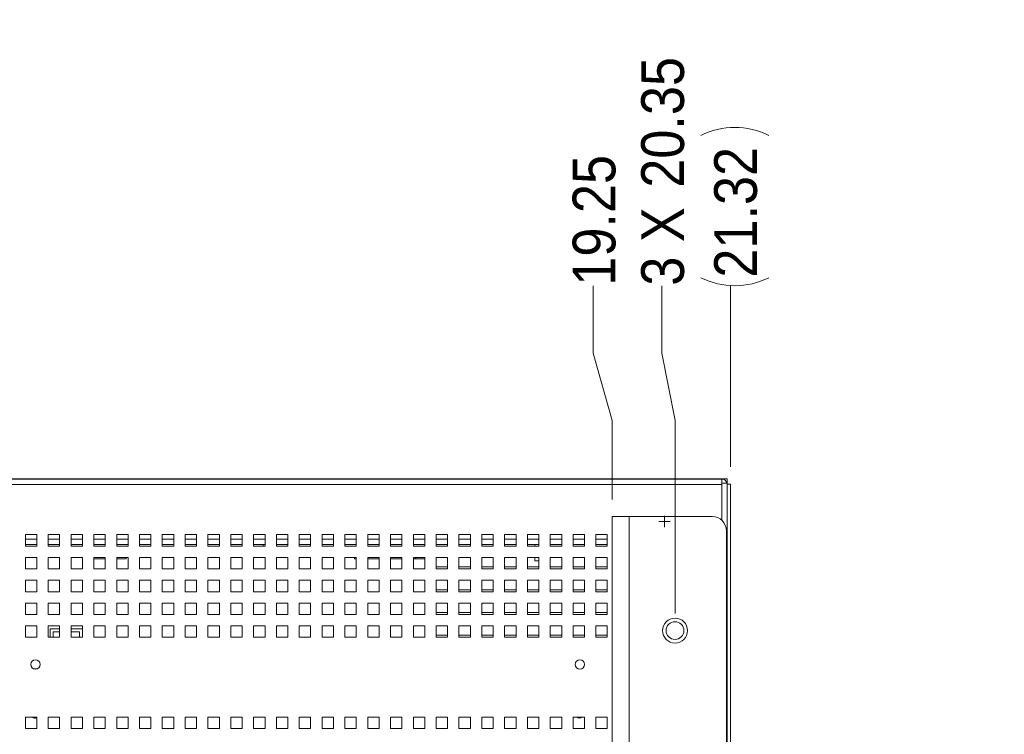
# Paper-space layout '2' of a CAD drawing. Header units: inches. Extents: x 1 to 109, y 1 to 85.
# Tile 16 of 134: x 54 to 68, y 24 to 35. Entities that reach past the tile are written whole.
import ezdxf

# ---------------------------------------------------------------- set-up
doc = ezdxf.new("R2010")
doc.units = ezdxf.units.IN
doc.header["$MEASUREMENT"] = 0
doc.layers.add('FORMAT', color=7, linetype='Continuous')
doc.styles.add('SLDTEXTSTYLE0', font='GOTHIC.TTF', dxfattribs={"width": 0.913})
doc.dimstyles.new('SLDDIMSTYLE1', dxfattribs={"dimtxt": 0.625, "dimasz": 0.65, "dimexe": 0, "dimexo": 0.0625, "dimgap": 0.15625, "dimtad": 0, "dimtih": 1, "dimtoh": 1, "dimlfac": 1.2, "dimrnd": 1e-09, "dimzin": 12, "dimdsep": 46, "dimtxsty": 'SLDTEXTSTYLE0', "dimblk1": 'NONE', "dimblk2": 'NONE', "dimsah": 1, "dimcen": 0.09, "dimadec": 0, "dimazin": 3, "dimtfac": 1, "dimtofl": 0, "dimtmove": 0, "dimatfit": 3, "dimldrblk": 'NONE', "dimfxl": 1, "dimfrac": 2, "dimtolj": 1, "dimtzin": 12, "dimarcsym": 0})
doc.dimstyles.new('SLDDIMSTYLE5', dxfattribs={"dimtxt": 0.625, "dimasz": 0.65, "dimexe": 0, "dimexo": 0.0625, "dimgap": 0.15625, "dimtad": 0, "dimtih": 1, "dimtoh": 1, "dimdec": 1, "dimlfac": 1.2, "dimrnd": 1e-09, "dimzin": 12, "dimdsep": 46, "dimtxsty": 'SLDTEXTSTYLE0', "dimsah": 1, "dimcen": 0, "dimadec": 0, "dimazin": 3, "dimtfac": 1, "dimtdec": 1, "dimtofl": 0, "dimtmove": 0, "dimatfit": 3, "dimfxl": 1, "dimfrac": 2, "dimtolj": 1, "dimtzin": 12, "dimarcsym": 0})

# ---------------------------------------------------------------- blocks, each defined once
blk = doc.blocks.new('_D_43')
at = {"color": 1, "linetype": 'Continuous', "lineweight": 0, "ltscale": 5}
for p, q in [((62.157, 29.888), (62.157, 30.873)), ((62.157, 29.888), (62.435, 28.904)), ((62.435, 28.904), (62.435, 27.752))]:
    blk.add_line(p, q, dxfattribs=at)
at = {"color": 1, "linetype": 'Continuous', "lineweight": 0, "ltscale": 5, "insert": (61.855, 30.873), "char_height": 0.625, "attachment_point": 1, "rotation": 90, "style": 'SLDTEXTSTYLE0'}
blk.add_mtext('19.25', dxfattribs=at)
blk = doc.blocks.new('_NONE')
blk = doc.blocks.new('_D_44')
at = {"color": 1, "linetype": 'Continuous', "lineweight": 0, "ltscale": 5}
for p, q in [((63.159, 29.888), (63.159, 30.873)), ((63.159, 29.888), (63.352, 28.904)), ((63.352, 28.904), (63.352, 26.085))]:
    blk.add_line(p, q, dxfattribs=at)
at = {"color": 1, "linetype": 'Continuous', "lineweight": 0, "ltscale": 5, "char_height": 0.625, "attachment_point": 1, "rotation": 90, "style": 'SLDTEXTSTYLE0'}
for s, insert in [('20.35', (62.857, 32.304)), ('3 X ', (62.857, 30.873))]:
    blk.add_mtext(s, dxfattribs=dict(at, insert=insert))
blk = doc.blocks.new('_D_45')
at = {"color": 1, "linetype": 'Continuous', "lineweight": 0, "ltscale": 5}
blk.add_line((64.162, 28.226), (64.162, 30.873), dxfattribs=at)
for centre, start, end in [((64.225, 32.076), 63.4349, 116.5651), ((64.225, 31.982), 243.4349, 296.5651)]:
    blk.add_arc(centre, 1.109, start, end, dxfattribs=at)
at = {"color": 1, "linetype": 'Continuous', "lineweight": 0, "ltscale": 5, "insert": (63.923, 30.99), "char_height": 0.625, "attachment_point": 1, "rotation": 90, "style": 'SLDTEXTSTYLE0'}
blk.add_mtext('21.32', dxfattribs=at)
blk = doc.blocks.new('SW_CENTERMARKSYMBOL_12')
at = {"color": 0, "linetype": 'Continuous', "lineweight": 0, "ltscale": 5}
for q in [(-0.083, 0), (0, 0.083), (0, -0.083), (0.083, 0)]:
    blk.add_line((0, 0), q, dxfattribs=at)
blk = doc.blocks.new('_D_63')
at = {"layer": 'FORMAT', "color": 1, "ltscale": 5}
for p, q in [((73.864, 18.453), (72.615, 17.204)), ((72.615, 17.204), (71.365, 17.204))]:
    blk.add_line(p, q, dxfattribs=at)
blk.add_solid([(73.864, 18.453), (73.334, 18.064), (73.475, 17.922)], dxfattribs=at)
at = {"layer": 'FORMAT', "color": 1, "ltscale": 5, "char_height": 0.625, "attachment_point": 1, "style": 'SLDTEXTSTYLE0'}
for s, insert in [('19.2', (67.527, 18.002)), ('DOOR SWING', (65.814, 17.01))]:
    blk.add_mtext(s, dxfattribs=dict(at, insert=insert))

psp = doc.layouts.new('2')

# ---------------------------------------------------------------- linework, layer by layer
at = {"color": 7, "linetype": 'Continuous', "lineweight": 15, "ltscale": 5}
for p, q in [((46.524, 28.0493), (64.0328, 28.0493)), ((47.0984, 28.0496), (63.4581, 28.0496)), ((63.4581, 28.0496), (63.4581, 28.0493)), ((63.4581, 28.0496), (63.4831, 28.0496)), ((64.1117, 28.0496), (63.4831, 28.0496)), ((63.4831, 28.0493), (63.4831, 28.0496)), ((63.4831, 28.0493), (63.4831, 28.0496)), ((63.4831, 28.0496), (63.4831, 28.0496)), ((64.0328, 28.0493), (64.0328, 27.9871)), ((64.1117, 28.0496), (64.1117, 27.9998)), ((64.0328, 27.9704), (46.524, 27.9704)), ((64.0328, 27.9871), (64.1117, 27.9871)), ((64.0328, 27.9871), (64.0328, 27.9704)), ((64.1117, 27.9998), (64.1061, 27.9998)), ((64.1117, 27.9871), (64.1117, 27.9998)), ((64.1117, 27.9871), (64.1117, 14.7579)), ((64.1616, 27.9756), (64.1117, 27.9756)), ((64.1616, 14.7704), (64.1616, 27.9756)), ((62.4351, 15.0021), (62.4351, 27.5021)), ((62.4351, 27.5021), (62.6826, 27.5021)), ((62.6826, 27.5021), (62.6826, 15.0021)), ((63.8934, 27.5021), (62.6826, 27.5021)), ((54.0284, 27.2371), (53.8617, 27.2371)), ((53.8617, 27.2371), (53.8617, 27.0704)), ((54.0284, 27.0704), (54.0284, 27.2371)), ((54.3617, 27.2371), (54.1951, 27.2371)), ((54.1951, 27.2371), (54.1951, 27.0704)), ((54.3617, 27.0704), (54.3617, 27.2371)), ((54.6951, 27.2371), (54.5284, 27.2371)), ((54.5284, 27.2371), (54.5284, 27.0704)), ((54.6951, 27.0704), (54.6951, 27.2371)), ((55.0284, 27.2371), (54.8617, 27.2371)), ((54.8617, 27.2371), (54.8617, 27.0704)), ((55.0284, 27.0704), (55.0284, 27.2371)), ((55.3617, 27.2371), (55.1951, 27.2371)), ((55.1951, 27.2371), (55.1951, 27.0704)), ((55.3617, 27.0704), (55.3617, 27.2371)), ((55.6951, 27.2371), (55.5284, 27.2371)), ((55.5284, 27.2371), (55.5284, 27.0704)), ((55.6951, 27.0704), (55.6951, 27.2371)), ((56.0284, 27.2371), (55.8617, 27.2371)), ((55.8617, 27.2371), (55.8617, 27.0704)), ((56.0284, 27.0704), (56.0284, 27.2371)), ((56.3617, 27.2371), (56.1951, 27.2371)), ((56.1951, 27.2371), (56.1951, 27.0704)), ((56.3617, 27.0704), (56.3617, 27.2371)), ((56.6951, 27.2371), (56.5284, 27.2371)), ((56.5284, 27.2371), (56.5284, 27.0704)), ((56.6951, 27.0704), (56.6951, 27.2371)), ((57.0284, 27.2371), (56.8617, 27.2371)), ((56.8617, 27.2371), (56.8617, 27.0704)), ((57.0284, 27.0704), (57.0284, 27.2371)), ((57.3617, 27.2371), (57.1951, 27.2371)), ((57.1951, 27.2371), (57.1951, 27.0704)), ((57.3617, 27.0704), (57.3617, 27.2371)), ((57.6951, 27.2371), (57.5284, 27.2371)), ((57.5284, 27.2371), (57.5284, 27.0704)), ((57.6951, 27.0704), (57.6951, 27.2371)), ((58.0284, 27.2371), (57.8617, 27.2371)), ((57.8617, 27.2371), (57.8617, 27.0704)), ((58.0284, 27.0704), (58.0284, 27.2371)), ((58.3617, 27.2371), (58.1951, 27.2371)), ((58.1951, 27.2371), (58.1951, 27.0704)), ((58.3617, 27.0704), (58.3617, 27.2371)), ((58.6951, 27.2371), (58.5284, 27.2371)), ((58.5284, 27.2371), (58.5284, 27.0704)), ((58.6951, 27.0704), (58.6951, 27.2371)), ((59.0284, 27.2371), (58.8617, 27.2371)), ((58.8617, 27.2371), (58.8617, 27.0704)), ((59.0284, 27.0704), (59.0284, 27.2371)), ((59.3617, 27.2371), (59.1951, 27.2371)), ((59.1951, 27.2371), (59.1951, 27.0704)), ((59.3617, 27.0704), (59.3617, 27.2371)), ((59.6951, 27.2371), (59.5284, 27.2371)), ((59.5284, 27.2371), (59.5284, 27.0704)), ((59.6951, 27.0704), (59.6951, 27.2371)), ((60.0284, 27.2371), (59.8617, 27.2371)), ((59.8617, 27.2371), (59.8617, 27.0704)), ((60.0284, 27.0704), (60.0284, 27.2371)), ((60.3617, 27.2371), (60.1951, 27.2371)), ((60.1951, 27.2371), (60.1951, 27.0704)), ((60.3617, 27.0704), (60.3617, 27.2371)), ((60.6951, 27.2371), (60.5284, 27.2371)), ((60.5284, 27.2371), (60.5284, 27.0704)), ((60.6951, 27.0704), (60.6951, 27.2371)), ((61.0284, 27.2371), (60.8617, 27.2371)), ((60.8617, 27.2371), (60.8617, 27.0704)), ((61.0284, 27.0704), (61.0284, 27.2371)), ((61.3617, 27.2371), (61.1951, 27.2371)), ((61.1951, 27.2371), (61.1951, 27.0704)), ((61.3617, 27.0704), (61.3617, 27.2371)), ((61.6951, 27.2371), (61.5284, 27.2371)), ((61.5284, 27.2371), (61.5284, 27.0704)), ((61.6951, 27.0704), (61.6951, 27.2371)), ((62.0284, 27.2371), (61.8617, 27.2371)), ((61.8617, 27.2371), (61.8617, 27.0704)), ((62.0284, 27.0704), (62.0284, 27.2371)), ((62.3617, 27.2371), (62.1951, 27.2371)), ((62.1951, 27.2371), (62.1951, 27.0704)), ((62.3617, 27.0704), (62.3617, 27.2371)), ((64.1017, 15.2104), (64.1017, 27.2938)), ((54.0284, 27.0915), (53.8617, 27.0915)), ((53.8617, 27.0704), (54.0284, 27.0704)), ((54.3617, 27.0915), (54.1951, 27.0915)), ((54.1951, 27.0704), (54.3617, 27.0704)), ((54.6951, 27.0915), (54.5284, 27.0915)), ((54.5284, 27.0704), (54.6951, 27.0704)), ((55.0284, 27.0915), (54.8617, 27.0915)), ((54.8617, 27.0704), (55.0284, 27.0704)), ((55.3617, 27.0915), (55.1951, 27.0915)), ((55.1951, 27.0704), (55.3617, 27.0704)), ((55.6951, 27.0915), (55.5284, 27.0915)), ((55.5284, 27.0704), (55.6951, 27.0704)), ((56.0284, 27.0915), (55.8617, 27.0915)), ((55.8617, 27.0704), (56.0284, 27.0704)), ((56.3617, 27.0915), (56.1951, 27.0915)), ((56.1951, 27.0704), (56.3617, 27.0704)), ((56.6951, 27.0915), (56.5284, 27.0915)), ((56.5284, 27.0704), (56.6951, 27.0704)), ((57.0284, 27.0915), (56.8617, 27.0915)), ((56.8617, 27.0704), (57.0284, 27.0704)), ((57.3617, 27.0915), (57.1951, 27.0915)), ((57.1951, 27.0704), (57.3617, 27.0704)), ((57.3334, 27.0915), (57.3334, 27.0704)), ((57.6951, 27.0915), (57.5284, 27.0915)), ((57.5284, 27.0704), (57.6951, 27.0704)), ((58.0284, 27.0915), (57.8617, 27.0915)), ((57.8617, 27.0704), (58.0284, 27.0704)), ((58.3617, 27.0915), (58.1951, 27.0915)), ((58.1951, 27.0704), (58.3617, 27.0704)), ((58.6951, 27.0915), (58.5284, 27.0915)), ((58.5284, 27.0704), (58.6951, 27.0704)), ((59.0284, 27.0915), (58.8617, 27.0915)), ((58.8617, 27.0704), (59.0284, 27.0704)), ((59.3617, 27.0915), (59.1951, 27.0915)), ((59.1951, 27.0704), (59.3617, 27.0704)), ((59.1952, 27.0915), (59.1952, 27.0704)), ((59.6951, 27.0915), (59.5284, 27.0915)), ((59.5284, 27.0704), (59.6951, 27.0704)), ((59.5286, 27.0915), (59.5286, 27.0704)), ((60.0284, 27.0915), (59.8617, 27.0915)), ((59.8617, 27.0704), (60.0284, 27.0704)), ((59.8619, 27.0915), (59.8619, 27.0704)), ((60.3617, 27.0915), (60.1951, 27.0915)), ((60.1951, 27.0704), (60.3617, 27.0704)), ((60.1952, 27.0915), (60.1952, 27.0704)), ((60.6951, 27.0915), (60.5284, 27.0915)), ((60.5284, 27.0704), (60.6951, 27.0704)), ((60.5286, 27.0915), (60.5286, 27.0704)), ((61.0284, 27.0915), (60.8617, 27.0915)), ((60.8617, 27.0704), (61.0284, 27.0704)), ((60.8619, 27.0915), (60.8619, 27.0704)), ((61.3617, 27.0915), (61.1951, 27.0915)), ((61.1951, 27.0704), (61.3617, 27.0704)), ((61.1952, 27.0915), (61.1952, 27.0704)), ((61.3015, 27.0915), (61.3015, 27.0704)), ((61.6951, 27.0915), (61.5284, 27.0915)), ((61.5284, 27.0704), (61.6951, 27.0704)), ((61.5286, 27.0915), (61.5286, 27.0704)), ((62.0284, 27.0915), (61.8617, 27.0915)), ((61.8617, 27.0704), (62.0284, 27.0704)), ((61.8619, 27.0915), (61.8619, 27.0704)), ((62.3617, 27.0915), (62.1951, 27.0915)), ((62.1951, 27.0704), (62.3617, 27.0704)), ((62.1952, 27.0915), (62.1952, 27.0704)), ((54.0284, 26.9038), (53.8617, 26.9038)), ((53.8617, 26.9038), (53.8617, 26.7371)), ((54.0284, 26.7371), (54.0284, 26.9038)), ((54.3617, 26.9038), (54.1951, 26.9038)), ((54.1951, 26.9038), (54.1951, 26.7371)), ((54.3617, 26.7371), (54.3617, 26.9038)), ((54.6951, 26.9038), (54.5284, 26.9038)), ((54.5284, 26.9038), (54.5284, 26.7371)), ((54.6951, 26.7371), (54.6951, 26.9038)), ((55.0284, 26.9038), (54.8617, 26.9038)), ((54.8617, 26.9038), (54.8617, 26.7371)), ((55.0284, 26.7371), (55.0284, 26.9038)), ((55.3617, 26.9038), (55.1951, 26.9038)), ((55.1951, 26.9038), (55.1951, 26.7371)), ((55.3334, 26.8847), (55.3334, 26.9038)), ((55.3617, 26.7371), (55.3617, 26.9038)), ((55.6951, 26.9038), (55.5284, 26.9038)), ((55.5284, 26.9038), (55.5284, 26.7371)), ((55.6951, 26.7371), (55.6951, 26.9038)), ((56.0284, 26.9038), (55.8617, 26.9038)), ((55.8617, 26.9038), (55.8617, 26.7371)), ((56.0284, 26.7371), (56.0284, 26.9038)), ((56.3617, 26.9038), (56.1951, 26.9038)), ((56.1951, 26.9038), (56.1951, 26.7371)), ((56.3617, 26.7371), (56.3617, 26.9038)), ((56.6951, 26.9038), (56.5284, 26.9038)), ((56.5284, 26.9038), (56.5284, 26.7371)), ((56.6951, 26.7371), (56.6951, 26.9038)), ((57.0284, 26.9038), (56.8617, 26.9038)), ((56.8617, 26.9038), (56.8617, 26.7371)), ((57.0284, 26.7371), (57.0284, 26.9038)), ((57.3617, 26.9038), (57.1951, 26.9038)), ((57.1951, 26.9038), (57.1951, 26.7371)), ((57.3617, 26.7371), (57.3617, 26.9038)), ((57.6951, 26.9038), (57.5284, 26.9038)), ((57.5284, 26.9038), (57.5284, 26.7371)), ((57.6951, 26.7371), (57.6951, 26.9038)), ((58.0284, 26.9038), (57.8617, 26.9038)), ((57.8617, 26.9038), (57.8617, 26.7371)), ((58.0284, 26.7371), (58.0284, 26.9038)), ((58.3617, 26.9038), (58.1951, 26.9038)), ((58.1951, 26.9038), (58.1951, 26.7371)), ((58.3617, 26.7371), (58.3617, 26.9038)), ((58.6951, 26.9038), (58.5284, 26.9038)), ((58.5284, 26.9038), (58.5284, 26.7371)), ((58.6667, 26.9038), (58.6667, 26.8847)), ((58.6951, 26.7371), (58.6951, 26.9038)), ((59.0284, 26.9038), (58.8617, 26.9038)), ((58.8617, 26.9038), (58.8617, 26.7371)), ((59.0284, 26.7371), (59.0284, 26.9038)), ((59.3617, 26.9038), (59.1951, 26.9038)), ((59.1951, 26.9038), (59.1951, 26.7371)), ((59.3617, 26.7371), (59.3617, 26.9038)), ((59.6951, 26.9038), (59.5284, 26.9038)), ((59.5284, 26.9038), (59.5284, 26.7371)), ((59.5714, 26.8847), (59.5524, 26.9038)), ((59.6951, 26.7371), (59.6951, 26.9038)), ((60.0284, 26.9038), (59.8617, 26.9038)), ((59.8617, 26.9038), (59.8617, 26.7371)), ((60.0284, 26.7371), (60.0284, 26.9038)), ((60.3617, 26.9038), (60.1951, 26.9038)), ((60.1951, 26.9038), (60.1951, 26.7371)), ((60.3617, 26.7371), (60.3617, 26.9038)), ((60.6951, 26.9038), (60.5284, 26.9038)), ((60.5284, 26.9038), (60.5284, 26.7371)), ((60.6951, 26.7371), (60.6951, 26.9038)), ((61.0284, 26.9038), (60.8617, 26.9038)), ((60.8617, 26.9038), (60.8617, 26.7371)), ((61.0284, 26.7371), (61.0284, 26.9038)), ((61.3617, 26.9038), (61.1951, 26.9038)), ((61.1951, 26.9038), (61.1951, 26.7371)), ((61.3015, 26.9038), (61.3015, 26.8556)), ((61.3617, 26.7371), (61.3617, 26.9038)), ((61.6951, 26.9038), (61.5284, 26.9038)), ((61.5284, 26.9038), (61.5284, 26.7371)), ((61.6951, 26.7371), (61.6951, 26.9038)), ((62.0284, 26.9038), (61.8617, 26.9038)), ((61.8617, 26.9038), (61.8617, 26.7371)), ((62.0284, 26.7371), (62.0284, 26.9038)), ((62.3617, 26.9038), (62.1951, 26.9038)), ((62.1951, 26.9038), (62.1951, 26.7371)), ((62.3617, 26.7371), (62.3617, 26.9038)), ((54.8617, 26.8847), (55.0284, 26.8847)), ((55.1951, 26.8847), (55.3334, 26.8847)), ((58.6667, 26.8847), (58.6951, 26.8847)), ((58.8617, 26.8847), (59.0284, 26.8847)), ((59.1951, 26.8847), (59.3617, 26.8847)), ((59.5284, 26.8847), (59.6951, 26.8847)), ((59.8619, 26.7663), (59.8619, 26.7371)), ((60.0284, 26.7663), (59.8619, 26.7663)), ((60.3617, 26.7663), (60.1952, 26.7663)), ((60.1952, 26.7663), (60.1952, 26.7371)), ((60.5286, 26.7663), (60.5286, 26.7371)), ((60.6951, 26.7663), (60.5286, 26.7663)), ((61.0284, 26.7663), (60.8619, 26.7663)), ((60.8619, 26.7663), (60.8619, 26.7371)), ((61.1952, 26.7663), (61.1952, 26.7371)), ((61.3617, 26.7663), (61.1952, 26.7663)), ((61.3617, 26.8556), (61.3015, 26.8556)), ((61.5286, 26.7663), (61.5286, 26.7371)), ((61.6951, 26.7663), (61.5286, 26.7663)), ((62.0284, 26.7663), (61.8619, 26.7663)), ((61.8619, 26.7663), (61.8619, 26.7371)), ((62.1952, 26.7663), (62.1952, 26.7371)), ((62.3617, 26.7663), (62.1952, 26.7663)), ((53.8617, 26.7371), (54.0284, 26.7371)), ((54.1951, 26.7371), (54.3617, 26.7371)), ((54.5284, 26.7371), (54.6951, 26.7371)), ((54.8617, 26.7371), (55.0284, 26.7371)), ((55.1951, 26.7371), (55.3617, 26.7371)), ((55.5284, 26.7371), (55.6951, 26.7371)), ((55.8617, 26.7371), (56.0284, 26.7371)), ((56.1951, 26.7371), (56.3617, 26.7371)), ((56.5284, 26.7371), (56.6951, 26.7371)), ((56.8617, 26.7371), (57.0284, 26.7371)), ((57.1951, 26.7371), (57.3617, 26.7371)), ((57.5284, 26.7371), (57.6951, 26.7371)), ((57.8617, 26.7371), (58.0284, 26.7371)), ((58.1951, 26.7371), (58.3617, 26.7371)), ((58.5284, 26.7371), (58.6951, 26.7371)), ((58.8617, 26.7371), (59.0284, 26.7371)), ((59.1951, 26.7371), (59.3617, 26.7371)), ((59.5284, 26.7371), (59.6951, 26.7371)), ((59.8617, 26.7371), (60.0284, 26.7371)), ((60.1951, 26.7371), (60.3617, 26.7371)), ((60.5284, 26.7371), (60.6951, 26.7371)), ((60.8617, 26.7371), (61.0284, 26.7371)), ((61.1951, 26.7371), (61.3617, 26.7371)), ((61.5284, 26.7371), (61.6951, 26.7371)), ((61.8617, 26.7371), (62.0284, 26.7371)), ((62.1951, 26.7371), (62.3617, 26.7371)), ((54.0284, 26.5704), (53.8617, 26.5704)), ((53.8617, 26.5704), (53.8617, 26.4038)), ((54.0284, 26.4038), (54.0284, 26.5704)), ((54.3617, 26.5704), (54.1951, 26.5704)), ((54.1951, 26.5704), (54.1951, 26.4038)), ((54.3617, 26.4038), (54.3617, 26.5704)), ((54.6951, 26.5704), (54.5284, 26.5704)), ((54.5284, 26.5704), (54.5284, 26.4038)), ((54.6951, 26.4038), (54.6951, 26.5704)), ((55.0284, 26.5704), (54.8617, 26.5704)), ((54.8617, 26.5704), (54.8617, 26.4038)), ((55.0284, 26.4038), (55.0284, 26.5704)), ((55.3617, 26.5704), (55.1951, 26.5704)), ((55.1951, 26.5704), (55.1951, 26.4038)), ((55.3617, 26.4038), (55.3617, 26.5704)), ((55.6951, 26.5704), (55.5284, 26.5704)), ((55.5284, 26.5704), (55.5284, 26.4038)), ((55.6951, 26.4038), (55.6951, 26.5704)), ((56.0284, 26.5704), (55.8617, 26.5704)), ((55.8617, 26.5704), (55.8617, 26.4038)), ((56.0284, 26.4038), (56.0284, 26.5704)), ((56.3617, 26.5704), (56.1951, 26.5704)), ((56.1951, 26.5704), (56.1951, 26.4038)), ((56.3617, 26.4038), (56.3617, 26.5704)), ((56.6951, 26.5704), (56.5284, 26.5704)), ((56.5284, 26.5704), (56.5284, 26.4038)), ((56.6951, 26.4038), (56.6951, 26.5704)), ((57.0284, 26.5704), (56.8617, 26.5704)), ((56.8617, 26.5704), (56.8617, 26.4038)), ((57.0284, 26.4038), (57.0284, 26.5704)), ((57.3617, 26.5704), (57.1951, 26.5704)), ((57.1951, 26.5704), (57.1951, 26.4038)), ((57.3617, 26.4038), (57.3617, 26.5704)), ((57.6951, 26.5704), (57.5284, 26.5704)), ((57.5284, 26.5704), (57.5284, 26.4038)), ((57.6951, 26.4038), (57.6951, 26.5704)), ((58.0284, 26.5704), (57.8617, 26.5704)), ((57.8617, 26.5704), (57.8617, 26.4038)), ((58.0284, 26.4038), (58.0284, 26.5704)), ((58.3617, 26.5704), (58.1951, 26.5704)), ((58.1951, 26.5704), (58.1951, 26.4038)), ((58.3617, 26.4038), (58.3617, 26.5704)), ((58.6951, 26.5704), (58.5284, 26.5704)), ((58.5284, 26.5704), (58.5284, 26.4038)), ((58.6951, 26.4038), (58.6951, 26.5704)), ((59.0284, 26.5704), (58.8617, 26.5704)), ((58.8617, 26.5704), (58.8617, 26.4038)), ((59.0284, 26.4038), (59.0284, 26.5704)), ((59.3617, 26.5704), (59.1951, 26.5704)), ((59.1951, 26.5704), (59.1951, 26.4038)), ((59.3617, 26.4038), (59.3617, 26.5704)), ((59.6951, 26.5704), (59.5284, 26.5704)), ((59.5284, 26.5704), (59.5284, 26.4038)), ((59.6951, 26.4038), (59.6951, 26.5704)), ((60.0284, 26.5704), (59.8617, 26.5704)), ((59.8617, 26.5704), (59.8617, 26.4038)), ((60.0284, 26.4038), (60.0284, 26.5704)), ((60.3617, 26.5704), (60.1951, 26.5704)), ((60.1951, 26.5704), (60.1951, 26.4038)), ((60.3617, 26.4038), (60.3617, 26.5704)), ((60.6951, 26.5704), (60.5284, 26.5704)), ((60.5284, 26.5704), (60.5284, 26.4038)), ((60.6951, 26.4038), (60.6951, 26.5704)), ((61.0284, 26.5704), (60.8617, 26.5704)), ((60.8617, 26.5704), (60.8617, 26.4038)), ((61.0284, 26.4038), (61.0284, 26.5704)), ((61.3617, 26.5704), (61.1951, 26.5704)), ((61.1951, 26.5704), (61.1951, 26.4038)), ((61.3617, 26.4038), (61.3617, 26.5704)), ((61.6951, 26.5704), (61.5284, 26.5704)), ((61.5284, 26.5704), (61.5284, 26.4038)), ((61.6951, 26.4038), (61.6951, 26.5704)), ((62.0284, 26.5704), (61.8617, 26.5704)), ((61.8617, 26.5704), (61.8617, 26.4038)), ((62.0284, 26.4038), (62.0284, 26.5704)), ((62.3617, 26.5704), (62.1951, 26.5704)), ((62.1951, 26.5704), (62.1951, 26.4038)), ((62.3617, 26.4038), (62.3617, 26.5704)), ((53.8617, 26.4038), (54.0284, 26.4038)), ((54.1951, 26.4038), (54.3617, 26.4038)), ((54.5284, 26.4038), (54.6951, 26.4038)), ((54.8617, 26.4038), (55.0284, 26.4038)), ((55.1951, 26.4038), (55.3617, 26.4038)), ((55.5284, 26.4038), (55.6951, 26.4038)), ((55.8617, 26.4038), (56.0284, 26.4038)), ((56.1951, 26.4038), (56.3617, 26.4038)), ((56.5284, 26.4038), (56.6951, 26.4038)), ((56.8617, 26.4038), (57.0284, 26.4038)), ((57.1951, 26.4038), (57.3617, 26.4038)), ((57.5284, 26.4038), (57.6951, 26.4038)), ((57.8617, 26.4038), (58.0284, 26.4038)), ((58.1951, 26.4038), (58.3617, 26.4038)), ((58.5284, 26.4038), (58.6951, 26.4038)), ((58.8617, 26.4038), (59.0284, 26.4038)), ((59.1951, 26.4038), (59.3617, 26.4038)), ((59.5284, 26.4038), (59.6951, 26.4038)), ((59.8617, 26.4038), (60.0284, 26.4038)), ((60.0284, 26.4329), (59.8619, 26.4329)), ((59.8619, 26.4329), (59.8619, 26.4038)), ((60.1951, 26.4038), (60.3617, 26.4038)), ((60.3617, 26.4329), (60.1952, 26.4329)), ((60.1952, 26.4329), (60.1952, 26.4038)), ((60.5284, 26.4038), (60.6951, 26.4038)), ((60.6951, 26.4329), (60.5286, 26.4329)), ((60.5286, 26.4329), (60.5286, 26.4038)), ((60.8617, 26.4038), (61.0284, 26.4038)), ((61.0284, 26.4329), (60.8619, 26.4329)), ((60.8619, 26.4329), (60.8619, 26.4038)), ((61.1951, 26.4038), (61.3617, 26.4038)), ((61.3617, 26.4329), (61.1952, 26.4329)), ((61.1952, 26.4329), (61.1952, 26.4038)), ((61.5284, 26.4038), (61.6951, 26.4038)), ((61.6951, 26.4329), (61.5286, 26.4329)), ((61.5286, 26.4329), (61.5286, 26.4038)), ((61.8617, 26.4038), (62.0284, 26.4038)), ((62.0284, 26.4329), (61.8619, 26.4329)), ((61.8619, 26.4329), (61.8619, 26.4038)), ((62.1951, 26.4038), (62.3617, 26.4038)), ((62.3617, 26.4329), (62.1952, 26.4329)), ((62.1952, 26.4329), (62.1952, 26.4038)), ((54.0284, 26.2371), (53.8617, 26.2371)), ((53.8617, 26.2371), (53.8617, 26.0704)), ((54.0284, 26.0704), (54.0284, 26.2371)), ((54.3617, 26.2371), (54.1951, 26.2371)), ((54.1951, 26.2371), (54.1951, 26.0704)), ((54.3617, 26.0704), (54.3617, 26.2371)), ((54.6951, 26.2371), (54.5284, 26.2371)), ((54.5284, 26.2371), (54.5284, 26.0704)), ((54.6951, 26.0704), (54.6951, 26.2371)), ((55.0284, 26.2371), (54.8617, 26.2371)), ((54.8617, 26.2371), (54.8617, 26.0704)), ((55.0284, 26.0704), (55.0284, 26.2371)), ((55.3617, 26.2371), (55.1951, 26.2371)), ((55.1951, 26.2371), (55.1951, 26.0704)), ((55.3617, 26.0704), (55.3617, 26.2371)), ((55.6951, 26.2371), (55.5284, 26.2371)), ((55.5284, 26.2371), (55.5284, 26.0704)), ((55.6951, 26.0704), (55.6951, 26.2371)), ((56.0284, 26.2371), (55.8617, 26.2371)), ((55.8617, 26.2371), (55.8617, 26.0704)), ((56.0284, 26.0704), (56.0284, 26.2371)), ((56.3617, 26.2371), (56.1951, 26.2371)), ((56.1951, 26.2371), (56.1951, 26.0704)), ((56.3617, 26.0704), (56.3617, 26.2371)), ((56.6951, 26.2371), (56.5284, 26.2371)), ((56.5284, 26.2371), (56.5284, 26.0704)), ((56.6951, 26.0704), (56.6951, 26.2371)), ((57.0284, 26.2371), (56.8617, 26.2371)), ((56.8617, 26.2371), (56.8617, 26.0704)), ((57.0284, 26.0704), (57.0284, 26.2371)), ((57.3617, 26.2371), (57.1951, 26.2371)), ((57.1951, 26.2371), (57.1951, 26.0704)), ((57.3617, 26.0704), (57.3617, 26.2371)), ((57.6951, 26.2371), (57.5284, 26.2371)), ((57.5284, 26.2371), (57.5284, 26.0704)), ((57.6951, 26.0704), (57.6951, 26.2371)), ((58.0284, 26.2371), (57.8617, 26.2371)), ((57.8617, 26.2371), (57.8617, 26.0704)), ((58.0284, 26.0704), (58.0284, 26.2371)), ((58.3617, 26.2371), (58.1951, 26.2371)), ((58.1951, 26.2371), (58.1951, 26.0704)), ((58.3617, 26.0704), (58.3617, 26.2371)), ((58.6951, 26.2371), (58.5284, 26.2371)), ((58.5284, 26.2371), (58.5284, 26.0704)), ((58.6951, 26.0704), (58.6951, 26.2371)), ((59.0284, 26.2371), (58.8617, 26.2371)), ((58.8617, 26.2371), (58.8617, 26.0704)), ((59.0284, 26.0704), (59.0284, 26.2371)), ((59.3617, 26.2371), (59.1951, 26.2371)), ((59.1951, 26.2371), (59.1951, 26.0704)), ((59.3617, 26.0704), (59.3617, 26.2371)), ((59.6951, 26.2371), (59.5284, 26.2371)), ((59.5284, 26.2371), (59.5284, 26.0704)), ((59.6951, 26.0704), (59.6951, 26.2371)), ((60.0284, 26.2371), (59.8617, 26.2371)), ((59.8617, 26.2371), (59.8617, 26.0704)), ((60.0284, 26.0704), (60.0284, 26.2371)), ((60.3617, 26.2371), (60.1951, 26.2371)), ((60.1951, 26.2371), (60.1951, 26.0704)), ((60.3617, 26.0704), (60.3617, 26.2371)), ((60.6951, 26.2371), (60.5284, 26.2371)), ((60.5284, 26.2371), (60.5284, 26.0704)), ((60.6951, 26.0704), (60.6951, 26.2371)), ((61.0284, 26.2371), (60.8617, 26.2371)), ((60.8617, 26.2371), (60.8617, 26.0704)), ((61.0284, 26.0704), (61.0284, 26.2371)), ((61.3617, 26.2371), (61.1951, 26.2371)), ((61.1951, 26.2371), (61.1951, 26.0704)), ((61.3617, 26.0704), (61.3617, 26.2371)), ((61.6951, 26.2371), (61.5284, 26.2371)), ((61.5284, 26.2371), (61.5284, 26.0704)), ((61.6951, 26.0704), (61.6951, 26.2371)), ((62.0284, 26.2371), (61.8617, 26.2371)), ((61.8617, 26.2371), (61.8617, 26.0704)), ((62.0284, 26.0704), (62.0284, 26.2371)), ((62.3617, 26.2371), (62.1951, 26.2371)), ((62.1951, 26.2371), (62.1951, 26.0704)), ((62.3617, 26.0704), (62.3617, 26.2371)), ((53.8617, 26.0704), (54.0284, 26.0704)), ((54.1951, 26.0704), (54.3617, 26.0704)), ((54.5284, 26.0704), (54.6951, 26.0704)), ((54.8617, 26.0704), (55.0284, 26.0704)), ((55.1951, 26.0704), (55.3617, 26.0704)), ((55.5284, 26.0704), (55.6951, 26.0704)), ((55.8617, 26.0704), (56.0284, 26.0704)), ((56.1951, 26.0704), (56.3617, 26.0704)), ((56.5284, 26.0704), (56.6951, 26.0704)), ((56.8617, 26.0704), (57.0284, 26.0704)), ((57.1951, 26.0704), (57.3617, 26.0704)), ((57.5284, 26.0704), (57.6951, 26.0704)), ((57.8617, 26.0704), (58.0284, 26.0704)), ((58.1951, 26.0704), (58.3617, 26.0704)), ((58.5284, 26.0704), (58.6951, 26.0704)), ((58.8617, 26.0704), (59.0284, 26.0704)), ((59.1951, 26.0704), (59.3617, 26.0704)), ((59.5284, 26.0704), (59.6951, 26.0704)), ((59.8617, 26.0704), (60.0284, 26.0704)), ((60.0284, 26.0996), (59.8619, 26.0996)), ((59.8619, 26.0996), (59.8619, 26.0704)), ((60.1951, 26.0704), (60.3617, 26.0704)), ((60.3617, 26.0996), (60.1952, 26.0996)), ((60.1952, 26.0996), (60.1952, 26.0704)), ((60.5284, 26.0704), (60.6951, 26.0704)), ((60.6951, 26.0996), (60.5286, 26.0996)), ((60.5286, 26.0996), (60.5286, 26.0704)), ((60.8617, 26.0704), (61.0284, 26.0704)), ((61.0284, 26.0996), (60.8619, 26.0996)), ((60.8619, 26.0996), (60.8619, 26.0704)), ((61.1951, 26.0704), (61.3617, 26.0704)), ((61.3617, 26.0996), (61.1952, 26.0996)), ((61.1952, 26.0996), (61.1952, 26.0704)), ((61.5284, 26.0704), (61.6951, 26.0704)), ((61.6951, 26.0996), (61.5286, 26.0996)), ((61.5286, 26.0996), (61.5286, 26.0704)), ((61.8617, 26.0704), (62.0284, 26.0704)), ((62.0284, 26.0996), (61.8619, 26.0996)), ((61.8619, 26.0996), (61.8619, 26.0704)), ((62.1951, 26.0704), (62.3617, 26.0704)), ((62.3617, 26.0996), (62.1952, 26.0996)), ((62.1952, 26.0996), (62.1952, 26.0704)), ((64.1134, 26.0727), (64.1117, 26.0727)), ((64.1134, 26.0727), (64.1134, 25.8593)), ((54.0284, 25.9038), (53.8617, 25.9038)), ((53.8617, 25.9038), (53.8617, 25.7371)), ((54.0284, 25.7371), (54.0284, 25.9038)), ((54.3617, 25.9038), (54.1951, 25.9038)), ((54.1951, 25.9038), (54.1951, 25.7371)), ((54.3617, 25.7371), (54.3617, 25.9038)), ((54.6951, 25.9038), (54.5284, 25.9038)), ((54.5284, 25.9038), (54.5284, 25.7371)), ((54.6951, 25.7371), (54.6951, 25.9038)), ((55.0284, 25.9038), (54.8617, 25.9038)), ((54.8617, 25.9038), (54.8617, 25.7371)), ((55.0284, 25.7371), (55.0284, 25.9038)), ((55.3617, 25.9038), (55.1951, 25.9038)), ((55.1951, 25.9038), (55.1951, 25.7371)), ((55.3617, 25.7371), (55.3617, 25.9038)), ((55.6951, 25.9038), (55.5284, 25.9038)), ((55.5284, 25.9038), (55.5284, 25.7371)), ((55.6951, 25.7371), (55.6951, 25.9038)), ((56.0284, 25.9038), (55.8617, 25.9038)), ((55.8617, 25.9038), (55.8617, 25.7371)), ((56.0284, 25.7371), (56.0284, 25.9038)), ((56.3617, 25.9038), (56.1951, 25.9038)), ((56.1951, 25.9038), (56.1951, 25.7371)), ((56.3617, 25.7371), (56.3617, 25.9038)), ((56.6951, 25.9038), (56.5284, 25.9038)), ((56.5284, 25.9038), (56.5284, 25.7371)), ((56.6951, 25.7371), (56.6951, 25.9038)), ((57.0284, 25.9038), (56.8617, 25.9038)), ((56.8617, 25.9038), (56.8617, 25.7371)), ((57.0284, 25.7371), (57.0284, 25.9038)), ((57.3617, 25.9038), (57.1951, 25.9038)), ((57.1951, 25.9038), (57.1951, 25.7371)), ((57.3617, 25.7371), (57.3617, 25.9038)), ((57.6951, 25.9038), (57.5284, 25.9038)), ((57.5284, 25.9038), (57.5284, 25.7371)), ((57.6951, 25.7371), (57.6951, 25.9038)), ((58.0284, 25.9038), (57.8617, 25.9038)), ((57.8617, 25.9038), (57.8617, 25.7371)), ((58.0284, 25.7371), (58.0284, 25.9038)), ((58.3617, 25.9038), (58.1951, 25.9038)), ((58.1951, 25.9038), (58.1951, 25.7371)), ((58.3617, 25.7371), (58.3617, 25.9038)), ((58.6951, 25.9038), (58.5284, 25.9038)), ((58.5284, 25.9038), (58.5284, 25.7371)), ((58.6951, 25.7371), (58.6951, 25.9038)), ((59.0284, 25.9038), (58.8617, 25.9038)), ((58.8617, 25.9038), (58.8617, 25.7371)), ((59.0284, 25.7371), (59.0284, 25.9038)), ((59.3617, 25.9038), (59.1951, 25.9038)), ((59.1951, 25.9038), (59.1951, 25.7371)), ((59.3617, 25.7371), (59.3617, 25.9038)), ((59.6951, 25.9038), (59.5284, 25.9038)), ((59.5284, 25.9038), (59.5284, 25.7371)), ((59.6951, 25.7371), (59.6951, 25.9038)), ((60.0284, 25.9038), (59.8617, 25.9038)), ((59.8617, 25.9038), (59.8617, 25.7371)), ((60.0284, 25.7371), (60.0284, 25.9038)), ((60.3617, 25.9038), (60.1951, 25.9038)), ((60.1951, 25.9038), (60.1951, 25.7371)), ((60.3617, 25.7371), (60.3617, 25.9038)), ((60.6951, 25.9038), (60.5284, 25.9038)), ((60.5284, 25.9038), (60.5284, 25.7371)), ((60.6951, 25.7371), (60.6951, 25.9038)), ((61.0284, 25.9038), (60.8617, 25.9038)), ((60.8617, 25.9038), (60.8617, 25.7371)), ((61.0284, 25.7371), (61.0284, 25.9038)), ((61.3617, 25.9038), (61.1951, 25.9038)), ((61.1951, 25.9038), (61.1951, 25.7371)), ((61.3617, 25.7371), (61.3617, 25.9038)), ((61.6951, 25.9038), (61.5284, 25.9038)), ((61.5284, 25.9038), (61.5284, 25.7371)), ((61.6951, 25.7371), (61.6951, 25.9038)), ((62.0284, 25.9038), (61.8617, 25.9038)), ((61.8617, 25.9038), (61.8617, 25.7371)), ((62.0284, 25.7371), (62.0284, 25.9038)), ((62.3617, 25.9038), (62.1951, 25.9038)), ((62.1951, 25.9038), (62.1951, 25.7371)), ((62.3617, 25.7371), (62.3617, 25.9038)), ((54.2219, 25.8621), (54.2219, 25.7371)), ((54.3617, 25.8621), (54.2219, 25.8621)), ((54.2694, 25.8183), (54.3617, 25.8183)), ((54.2694, 25.8183), (54.2694, 25.7371)), ((54.6951, 25.8621), (54.5284, 25.8621)), ((54.5284, 25.8183), (54.6527, 25.8183)), ((54.6527, 25.8183), (54.6527, 25.7371)), ((60.0284, 25.7663), (59.8619, 25.7663)), ((59.8619, 25.7663), (59.8619, 25.7371)), ((60.3617, 25.7663), (60.1952, 25.7663)), ((60.1952, 25.7663), (60.1952, 25.7371)), ((60.6951, 25.7663), (60.5286, 25.7663)), ((60.5286, 25.7663), (60.5286, 25.7371)), ((61.0284, 25.7663), (60.8619, 25.7663)), ((60.8619, 25.7663), (60.8619, 25.7371)), ((61.3617, 25.7663), (61.1952, 25.7663)), ((61.1952, 25.7663), (61.1952, 25.7371)), ((61.6951, 25.7663), (61.5286, 25.7663)), ((61.5286, 25.7663), (61.5286, 25.7371)), ((62.0284, 25.7663), (61.8619, 25.7663)), ((61.8619, 25.7663), (61.8619, 25.7371)), ((62.3617, 25.7663), (62.1952, 25.7663)), ((62.1952, 25.7663), (62.1952, 25.7371)), ((64.1117, 25.8593), (64.1134, 25.8593)), ((53.8617, 25.7371), (54.0284, 25.7371)), ((54.1951, 25.7371), (54.3617, 25.7371)), ((54.5284, 25.7371), (54.6951, 25.7371)), ((54.8617, 25.7371), (55.0284, 25.7371)), ((55.1951, 25.7371), (55.3617, 25.7371)), ((55.5284, 25.7371), (55.6951, 25.7371)), ((55.8617, 25.7371), (56.0284, 25.7371)), ((56.1951, 25.7371), (56.3617, 25.7371)), ((56.5284, 25.7371), (56.6951, 25.7371)), ((56.8617, 25.7371), (57.0284, 25.7371)), ((57.1951, 25.7371), (57.3617, 25.7371)), ((57.5284, 25.7371), (57.6951, 25.7371)), ((57.8617, 25.7371), (58.0284, 25.7371)), ((58.1951, 25.7371), (58.3617, 25.7371)), ((58.5284, 25.7371), (58.6951, 25.7371)), ((58.8617, 25.7371), (59.0284, 25.7371)), ((59.1951, 25.7371), (59.3617, 25.7371)), ((59.5284, 25.7371), (59.6951, 25.7371)), ((59.8617, 25.7371), (60.0284, 25.7371)), ((60.1951, 25.7371), (60.3617, 25.7371)), ((60.5284, 25.7371), (60.6951, 25.7371)), ((60.8617, 25.7371), (61.0284, 25.7371)), ((61.1951, 25.7371), (61.3617, 25.7371)), ((61.5284, 25.7371), (61.6951, 25.7371)), ((61.8617, 25.7371), (62.0284, 25.7371)), ((62.1951, 25.7371), (62.3617, 25.7371)), ((62.0286, 25.3309), (62.0286, 25.3511)), ((54.0284, 24.5704), (53.8617, 24.5704)), ((53.8617, 24.5704), (53.8617, 24.4038)), ((54.0284, 24.4038), (54.0284, 24.5704)), ((54.3617, 24.5704), (54.1951, 24.5704)), ((54.1951, 24.5704), (54.1951, 24.4038)), ((54.3617, 24.4038), (54.3617, 24.5704)), ((54.6951, 24.5704), (54.5284, 24.5704)), ((54.5284, 24.5704), (54.5284, 24.4038)), ((54.6951, 24.4038), (54.6951, 24.5704)), ((55.0284, 24.5704), (54.8617, 24.5704)), ((54.8617, 24.5704), (54.8617, 24.4038)), ((55.0284, 24.4038), (55.0284, 24.5704)), ((55.3617, 24.5704), (55.1951, 24.5704)), ((55.1951, 24.5704), (55.1951, 24.4038)), ((55.3617, 24.4038), (55.3617, 24.5704)), ((55.6951, 24.5704), (55.5284, 24.5704)), ((55.5284, 24.5704), (55.5284, 24.4038)), ((55.6951, 24.4038), (55.6951, 24.5704)), ((56.0284, 24.5704), (55.8617, 24.5704)), ((55.8617, 24.5704), (55.8617, 24.4038)), ((56.0284, 24.4038), (56.0284, 24.5704)), ((56.3617, 24.5704), (56.1951, 24.5704)), ((56.1951, 24.5704), (56.1951, 24.4038)), ((56.3617, 24.4038), (56.3617, 24.5704)), ((56.6951, 24.5704), (56.5284, 24.5704)), ((56.5284, 24.5704), (56.5284, 24.4038)), ((56.6951, 24.4038), (56.6951, 24.5704)), ((57.0284, 24.5704), (56.8617, 24.5704)), ((56.8617, 24.5704), (56.8617, 24.4038)), ((57.0284, 24.4038), (57.0284, 24.5704)), ((57.3617, 24.5704), (57.1951, 24.5704)), ((57.1951, 24.5704), (57.1951, 24.4038)), ((57.3617, 24.4038), (57.3617, 24.5704)), ((57.6951, 24.5704), (57.5284, 24.5704)), ((57.5284, 24.5704), (57.5284, 24.4038)), ((57.6951, 24.4038), (57.6951, 24.5704)), ((58.0284, 24.5704), (57.8617, 24.5704)), ((57.8617, 24.5704), (57.8617, 24.4038)), ((58.0284, 24.4038), (58.0284, 24.5704)), ((58.3617, 24.5704), (58.1951, 24.5704)), ((58.1951, 24.5704), (58.1951, 24.4038)), ((58.3617, 24.4038), (58.3617, 24.5704)), ((58.6951, 24.5704), (58.5284, 24.5704)), ((58.5284, 24.5704), (58.5284, 24.4038)), ((58.6951, 24.4038), (58.6951, 24.5704)), ((59.0284, 24.5704), (58.8617, 24.5704)), ((58.8617, 24.5704), (58.8617, 24.4038)), ((59.0284, 24.4038), (59.0284, 24.5704)), ((59.3617, 24.5704), (59.1951, 24.5704)), ((59.1951, 24.5704), (59.1951, 24.4038)), ((59.3617, 24.4038), (59.3617, 24.5704)), ((59.6951, 24.5704), (59.5284, 24.5704)), ((59.5284, 24.5704), (59.5284, 24.4038)), ((59.6951, 24.4038), (59.6951, 24.5704)), ((60.0284, 24.5704), (59.8617, 24.5704)), ((59.8617, 24.5704), (59.8617, 24.4038)), ((60.0284, 24.4038), (60.0284, 24.5704)), ((60.3617, 24.5704), (60.1951, 24.5704)), ((60.1951, 24.5704), (60.1951, 24.4038)), ((60.3617, 24.4038), (60.3617, 24.5704)), ((60.6951, 24.5704), (60.5284, 24.5704)), ((60.5284, 24.5704), (60.5284, 24.4038)), ((60.6951, 24.4038), (60.6951, 24.5704)), ((61.0284, 24.5704), (60.8617, 24.5704)), ((60.8617, 24.5704), (60.8617, 24.4038)), ((61.0284, 24.4038), (61.0284, 24.5704)), ((61.3617, 24.5704), (61.1951, 24.5704)), ((61.1951, 24.5704), (61.1951, 24.4038)), ((61.3617, 24.4038), (61.3617, 24.5704)), ((61.6951, 24.5704), (61.5284, 24.5704)), ((61.5284, 24.5704), (61.5284, 24.4038)), ((61.6951, 24.4038), (61.6951, 24.5704)), ((62.0284, 24.5704), (61.8617, 24.5704)), ((61.8617, 24.5704), (61.8617, 24.4038)), ((62.0284, 24.4038), (62.0284, 24.5704)), ((62.3617, 24.5704), (62.1951, 24.5704)), ((62.1951, 24.5704), (62.1951, 24.4038)), ((62.3617, 24.4038), (62.3617, 24.5704)), ((53.8617, 24.4038), (54.0284, 24.4038)), ((54.1951, 24.4038), (54.3617, 24.4038)), ((54.5284, 24.4038), (54.6951, 24.4038)), ((54.8617, 24.4038), (55.0284, 24.4038)), ((55.1951, 24.4038), (55.3617, 24.4038)), ((55.5284, 24.4038), (55.6951, 24.4038)), ((55.8617, 24.4038), (56.0284, 24.4038)), ((56.1951, 24.4038), (56.3617, 24.4038)), ((56.5284, 24.4038), (56.6951, 24.4038)), ((56.8617, 24.4038), (57.0284, 24.4038)), ((57.1951, 24.4038), (57.3617, 24.4038)), ((57.5284, 24.4038), (57.6951, 24.4038)), ((57.8617, 24.4038), (58.0284, 24.4038)), ((58.1951, 24.4038), (58.3617, 24.4038)), ((58.5284, 24.4038), (58.6951, 24.4038)), ((58.8617, 24.4038), (59.0284, 24.4038)), ((59.1951, 24.4038), (59.3617, 24.4038)), ((59.5284, 24.4038), (59.6951, 24.4038)), ((59.8617, 24.4038), (60.0284, 24.4038)), ((60.1951, 24.4038), (60.3617, 24.4038)), ((60.5284, 24.4038), (60.6951, 24.4038)), ((60.8617, 24.4038), (61.0284, 24.4038)), ((61.1951, 24.4038), (61.3617, 24.4038)), ((61.5284, 24.4038), (61.6951, 24.4038)), ((61.8617, 24.4038), (62.0284, 24.4038)), ((62.1951, 24.4038), (62.3617, 24.4038))]:
    psp.add_line(p, q, dxfattribs=at)
at = {"color": 8, "linetype": 'Continuous', "lineweight": 15, "ltscale": 5}
for p, q in [((64.0328, 27.4486), (64.0328, 27.9704)), ((53.8617, 27.1704), (54.0284, 27.1704)), ((54.1951, 27.1704), (54.3617, 27.1704)), ((54.5284, 27.1704), (54.6951, 27.1704)), ((54.8617, 27.1704), (55.0284, 27.1704)), ((55.1951, 27.1704), (55.3617, 27.1704)), ((55.5284, 27.1704), (55.6951, 27.1704)), ((55.8617, 27.1704), (56.0284, 27.1704)), ((56.1951, 27.1704), (56.3617, 27.1704)), ((56.5284, 27.1704), (56.6951, 27.1704)), ((56.8617, 27.1704), (57.0284, 27.1704)), ((57.1951, 27.1704), (57.3617, 27.1704)), ((57.5284, 27.1704), (57.6951, 27.1704)), ((57.8617, 27.1704), (58.0284, 27.1704)), ((58.1951, 27.1704), (58.3617, 27.1704)), ((58.5284, 27.1704), (58.6951, 27.1704)), ((58.8617, 27.1704), (59.0284, 27.1704)), ((59.1951, 27.1704), (59.3617, 27.1704)), ((59.5284, 27.1704), (59.6951, 27.1704)), ((59.8617, 27.1704), (60.0284, 27.1704)), ((60.1951, 27.1704), (60.3617, 27.1704)), ((60.5284, 27.1704), (60.6951, 27.1704)), ((60.8617, 27.1704), (61.0284, 27.1704)), ((61.1951, 27.1704), (61.3617, 27.1704)), ((61.5284, 27.1704), (61.6951, 27.1704)), ((61.8617, 27.1704), (62.0284, 27.1704)), ((62.1951, 27.1704), (62.3617, 27.1704)), ((54.0323, 25.2778), (53.9828, 25.2778))]:
    psp.add_line(p, q, dxfattribs=at)
at = {"color": 7, "linetype": 'Continuous', "lineweight": 15, "ltscale": 25}
for centre, radius in [((63.3517, 25.8354), 0.1821), ((63.3507, 25.8354), 0.13), ((54.0076, 25.341), 0.0679), ((61.9614, 25.341), 0.0679)]:
    psp.add_circle(centre, radius, dxfattribs=at)
for centre, radius, start, end in [((64.0328, 27.9704), 0.0789, 12.19229, 90), ((63.8934, 27.2938), 0.2083, 0, 90), ((54.002, 24.635), 0.0783, 235.51526, 289.68676), ((61.9536, 24.635), 0.0783, 235.51526, 304.48474)]:
    psp.add_arc(centre, radius, start, end, dxfattribs=at)

# ---------------------------------------------------------------- block references
at = {"color": 1, "linetype": 'Continuous', "lineweight": 0, "ltscale": 5}
psp.add_blockref('SW_CENTERMARKSYMBOL_12', (63.1956, 27.4288), dxfattribs=at)

# ---------------------------------------------------------------- dimensions: what is measured, and where the dimension line sits
for feature_location, offset, text, picture, middle in [((63.3517, 25.8354), (-0.1923, 5.0371), '3 X <>', '_D_44', (63.1594, 32.8812)), ((64.1616, 27.9756), (0, 2.897), '(<>)', '_D_45', (64.1616, 32.0287))]:
    dim = psp.add_ordinate_dim(feature_location=feature_location, offset=offset, dtype=1, origin=(46.3952, 27.9756), text=text, dimstyle='SLDDIMSTYLE1', dxfattribs=at)
    dim.commit()
    dim.dimension.update_dxf_attribs({"geometry": picture, "text_midpoint": middle})
dim = psp.add_ordinate_dim(feature_location=(62.4351, 27.5021), offset=(-0.2777, 3.3705), dtype=1, origin=(46.3952, 27.9756), dimstyle='SLDDIMSTYLE1', dxfattribs=at)
dim.commit()
dim.dimension.update_dxf_attribs({"geometry": '_D_43', "text_midpoint": (62.1573, 32.1655)})
at = {"layer": 'FORMAT', "color": 1, "ltscale": 5}
dim = psp.add_radius_dim(center=(85.1711, 29.7596), mpoint=(73.8641, 18.4526), text='<>\\PDOOR SWING', dimstyle='SLDDIMSTYLE5', override={"dimpost": '<>'}, dxfattribs=at)
dim.commit()
dim.dimension.update_dxf_attribs({"geometry": '_D_63', "text_midpoint": (68.5894, 17.2035), "dimtype": 164})

doc.saveas('drawing.dxf')
